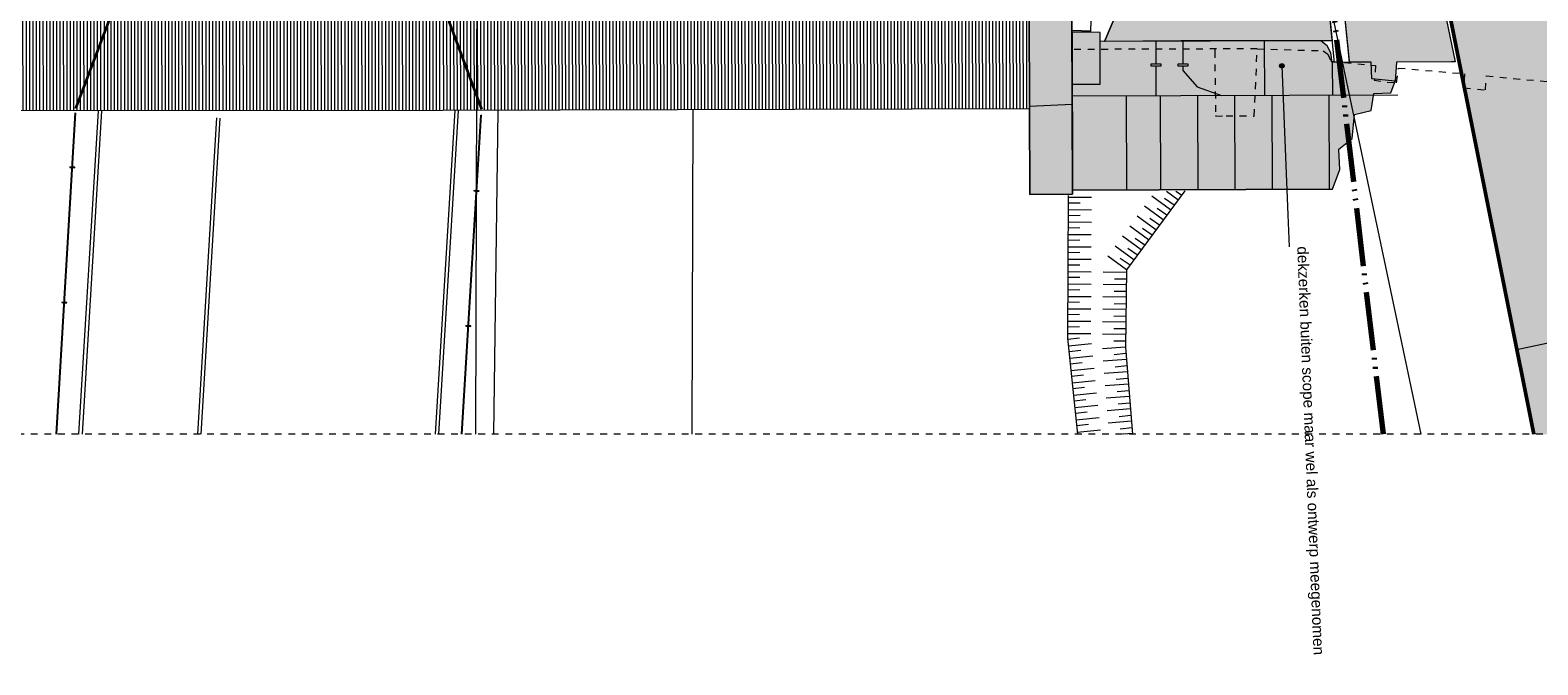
# Model space of a CAD drawing. Extents: x -294884 to 286267, y 0 to 1429765.
# Tile 142 of 178: x -3909 to 18328, y 1052224 to 1061592. Entities that reach past the tile are written whole.
import ezdxf

# ---------------------------------------------------------------- set-up
doc = ezdxf.new("R2010")
doc.units = 0
doc.header["$MEASUREMENT"] = 0
doc.linetypes.add('DASHED', pattern=[200, 100, -100])
doc.linetypes.add('DIVIDE', pattern=[1250, 862.5, -112.5, 25, -112.5, 25, -112.5])
for name, color, linetype in [('A-0019-AFDEKVLAK', 1, 'Continuous'), ('A-0070-SYMBOOL', 1, 'Continuous'), ('A-0210-WAND-BU', 8, 'Continuous')]:
    doc.layers.add(name, color=color, linetype=linetype)

# ---------------------------------------------------------------- blocks, each defined once
blk = doc.blocks.new('M-NIEUW_265')
at = {"linetype": 'Continuous', "lineweight": 5}
for color, points in [(254, [(138241.8, -66727.6), (137026.8, -60663), (135740.3, -54512.8), (133886.7, -45727.6), (145175, -45727.6), (145175, -66727.6)]), (111, [(132141.7, -54608), (133077.3, -54624.6), (133438.7, -54631), (133591.2, -54633.7), (133909.4, -54639.4), (134269.9, -54645.8), (134329.2, -54655.5), (134634, -54649.8), (135271.4, -60920.1), (133042.9, -60921.5), (131911.1, -60931.8), (132501.9, -59537.2), (133178.7, -57766.2), (132105.4, -54604)]), (111, [(134854.4, -54645.6), (135402.2, -54635.3), (135426.8, -54631), (135698.4, -54548.1), (137083.9, -61230.1), (137026.5, -61230.3), (136217.2, -61234), (136198.2, -61515.9), (135851.7, -61480.3), (135841.8, -61234.5), (135524.7, -61236.5)]), (8, [(131431.3, -60577.6), (131440.4, -63182.4), (130811.5, -63186.7), (130800.5, -60580.1)]), (8, [(131708.2, -60794.3), (131846, -60798), (131845.8, -60923.3), (131853.4, -60932), (135103.7, -60920.6), (135195.8, -60996.1), (135248.2, -61096.7), (135271.4, -61238.1), (135841.8, -61234.5), (135851.7, -61480.3), (136198.2, -61515.9), (136135.2, -61686.3), (135885.4, -61696.4), (135845.5, -61948.2), (135597.7, -62008.2), (135561.8, -62359.9), (135368, -62517.8), (135380, -62817.5), (135276.2, -63110.4), (131440.2, -63123.8), (131432.1, -60790.4), (131484.3, -60791.1)])]:
    blk.add_hatch(color=color, dxfattribs=at).paths.add_polyline_path(points, flags=0)
at = {"layer": 'A-0210-WAND-BU', "linetype": 'Continuous', "lineweight": 5}
h = blk.add_hatch(dxfattribs=at)
h.set_pattern_fill('_test', color=8, style=0, pattern_type=0)
h.set_pattern_definition([(270.0237, (120049.01, -60606.473), (50, 0.0207), [])])
h.paths.add_polyline_path([(122149, -60605.6), (122151.3, -61948.9), (115244.7, -61951.7), (115244.2, -60608.5)], flags=0)
h = blk.add_hatch(dxfattribs=at)
h.set_pattern_fill('_test', color=8, style=0, pattern_type=0)
h.set_pattern_definition([(270.16905, (128700.516, -60586.273), (49.9998, 0.14752), [])])
h.paths.add_polyline_path([(130800.5, -60580.1), (130804.5, -61923.3), (122151.2, -61948.9), (122149, -60605.6)], flags=0)
at = {"color": 7, "linetype": 'DASHED', "lineweight": 0}
blk.add_lwpolyline([(94775, -66727.6), (94775, -45727.6), (145175, -45727.6), (145175, -66727.6)], close=True, dxfattribs=at)
at = {"color": 1, "linetype": 'DIVIDE', "lineweight": 70}
blk.add_lwpolyline([(136023.7, -66727.6), (134220, -51366), (115209.6, -52233.2), (106591, -45727.6)], dxfattribs=at)
at = {"color": 11, "linetype": 'Continuous', "lineweight": 9}
blk.add_lwpolyline([(136582.8, -66727.6), (132151.9, -45727.6)], dxfattribs=at)
at = {"color": 92, "linetype": 'Continuous', "lineweight": 50}
blk.add_lwpolyline([(133886.7, -45727.6), (135740.3, -54512.8), (137026.8, -60663), (138241.8, -66727.6)], dxfattribs=at)
at = {"color": 254, "linetype": 'Continuous', "lineweight": 13}
blk.add_lwpolyline([(133886.7, -45727.6), (135740.3, -54512.8), (137026.8, -60663), (138241.8, -66727.6)], dxfattribs=at)
at = {"color": 251, "linetype": 'Continuous', "lineweight": 5}
blk.add_lwpolyline([(133886.7, -45727.6), (135740.3, -54512.8), (137026.8, -60663), (138241.8, -66727.6)], dxfattribs=at)
at = {"color": 8, "linetype": 'Continuous', "lineweight": 5}
for points in [[(122640.6, -66727.6), (122689.4, -49632.2)], [(131707.9, -60775.8), (131432, -60766.6)], [(116785.8, -66727.6), (117073, -61952.9)], [(116835.8, -66727.6), (117122.9, -61955.9)], [(122045.2, -66727.6), (122332.9, -61945.2)], [(122095.3, -66727.6), (122382.8, -61948.2)], [(122961, -61946.5), (122900.4, -66727.6)], [(125830.6, -66727.6), (125844.3, -61938)], [(118538.9, -66727.6), (118819.8, -62058)], [(118589, -66727.6), (118869.7, -62061)], [(137965.9, -65481.7), (138822.1, -65301.2)]]:
    blk.add_lwpolyline(points, dxfattribs=at)
at = {"color": 4, "linetype": 'Continuous', "lineweight": 35}
for points in [[(116809.7, -53550.5), (117273, -54864.2), (117232.3, -60611.3), (116735.9, -61918.7)], [(122735.6, -53587.9), (122260.1, -54897.2), (122246.9, -60644.5), (122721.2, -61929.5)]]:
    blk.add_lwpolyline(points, dxfattribs=at)
at = {"color": 1, "linetype": 'Continuous', "lineweight": 13}
for points in [[(135304, -61240.6), (134520.9, -53536.5)], [(135522.9, -61218.3), (134739.8, -53514.3)], [(132501.9, -59537.2), (131911.1, -60931.8)], [(131708.2, -60794.3), (131432.1, -60790.4)], [(131434.8, -61559.7), (131848, -61558.3), (131845.8, -60923.3)], [(133065.8, -60928), (133067.3, -61359.2), (133279.5, -61600.9), (133634.8, -61725.8)], [(134265.8, -60923.8), (134268.6, -61723.6)], [(132665.8, -60929.4), (132668.6, -61729.2)], [(135271.4, -61238), (135273.1, -61720.1)], [(131435.4, -61733.4), (136236.6, -61716.7)], [(132240.2, -63121), (132235.3, -61730.6)], [(132740.2, -63119.2), (132735.3, -61728.9)], [(133290.2, -63117.3), (133285.3, -61727)], [(133840.2, -63115.4), (133835.3, -61725.1)], [(134390.2, -63113.5), (134385.3, -61723.1)], [(135230.2, -63110.5), (135225.3, -61720.2)], [(116447, -66727.6), (116731.5, -61984.3)], [(116457.1, -66727.6), (116741.5, -61984.9)], [(122427.8, -66727.6), (122710.4, -62015.6)], [(122437.8, -66727.6), (122720.5, -62014.2)], [(130806, -61883.4), (131435.8, -61855.4)]]:
    blk.add_lwpolyline(points, dxfattribs=at)
at = {"color": 7, "linetype": 'Continuous', "lineweight": 18}
for points in [[(137026.5, -61230.3), (136217.2, -61234), (136198.2, -61515.9), (135851.7, -61480.3), (135841.8, -61234.5), (135271.4, -61238), (135248.2, -61096.7), (135195.8, -60996.1), (135103.7, -60920.6), (131853.4, -60932), (131845.8, -60923.3), (131846, -60798), (131708.2, -60794.3), (131870.8, -54677.8), (131538.7, -54676.2)], [(133556.1, -62028), (133549.9, -62034.2)], [(134119.8, -62031.4), (134120.2, -62031.2)], [(135276.2, -63110.4), (131440.2, -63123.8)]]:
    blk.add_lwpolyline(points, dxfattribs=at)
at = {"color": 111, "linetype": 'Continuous', "lineweight": 13}
for points in [[(132141.7, -54608), (133077.3, -54624.6), (133438.7, -54631), (133591.2, -54633.7), (133909.4, -54639.4), (134269.9, -54645.8), (134329.2, -54655.5), (134634, -54649.8), (135271.4, -60920.1), (133042.9, -60921.5), (131911.1, -60931.8), (132501.9, -59537.2), (133178.7, -57766.2), (132105.4, -54604)], [(134854.4, -54645.6), (135402.2, -54635.3), (135426.8, -54631), (135698.4, -54548.1), (137083.9, -61230.1), (137026.5, -61230.3), (136217.2, -61234), (136198.2, -61515.9), (135851.7, -61480.3), (135841.8, -61234.5), (135524.7, -61236.5)]]:
    blk.add_lwpolyline(points, close=True, dxfattribs=at)
at = {"color": 8, "linetype": 'Continuous', "lineweight": 13}
for points in [[(130800.5, -60580.1), (130811.5, -63186.7), (131440.4, -63182.4), (131431.3, -60577.6)], [(131708.2, -60794.3), (131484.3, -60791.1), (131432.1, -60790.4), (131440.2, -63123.8), (135276.2, -63110.4), (135380, -62817.5), (135368, -62517.8), (135561.8, -62359.9), (135597.7, -62008.2), (135845.5, -61948.2), (135885.4, -61696.4), (136135.2, -61686.3), (136198.2, -61515.9), (135851.7, -61480.3), (135841.8, -61234.5), (135271.4, -61238.1), (135248.2, -61096.7), (135195.8, -60996.1), (135103.7, -60920.6), (131853.4, -60932), (131845.8, -60923.3), (131846, -60798), (131708.2, -60794.3), (131708.2, -60794.3)]]:
    blk.add_lwpolyline(points, close=True, dxfattribs=at)
at = {"color": 1, "linetype": 'Continuous', "lineweight": 13}
blk.add_lwpolyline([(130800.5, -60580.1), (131431.3, -60577.6), (131440.4, -63182.4), (130811.5, -63186.7)], close=True, dxfattribs=at)
at = {"color": 1, "linetype": 'DASHED', "lineweight": 13}
for points in [[(134163.4, -61038.3), (131433, -61047.9)], [(133536.3, -61040.5), (133536.7, -61070.1), (133550, -62034.2), (133704.3, -62025.9), (134120.2, -62031.2), (134163.4, -61038.3), (135135.4, -61067.6), (135203.1, -61115.6), (135249.9, -61220.6), (135910.1, -61284.5), (135890.2, -61501.8), (136080.8, -61531.3), (136219.9, -61538.3), (136245.6, -61321.6), (137222.8, -61405.9), (137211.7, -61611.8), (137530.7, -61643.4), (137541.9, -61437.6), (138754.3, -61551.8)]]:
    blk.add_lwpolyline(points, dxfattribs=at)
at = {"color": 7, "linetype": 'Continuous', "lineweight": 18}
for points in [[(116726, -62785.8), (116651.2, -62781.3), (116650.8, -62788.3), (116683.2, -62790.2), (116693.2, -62790.9), (116725.6, -62792.8)], [(122686, -63132.3), (122611.1, -63127.8), (122610.7, -63134.8), (122643.1, -63136.7), (122653.1, -63137.3), (122685.6, -63139.3)], [(116606.3, -64782.2), (116531.4, -64777.7), (116531, -64784.7), (116563.5, -64786.7), (116573.4, -64787.3), (116605.9, -64789.2)], [(122566.2, -65128.7), (122491.4, -65124.2), (122491, -65131.2), (122523.4, -65133.2), (122533.4, -65133.8), (122565.8, -65135.7)]]:
    blk.add_lwpolyline(points, close=True, dxfattribs=at)
at = {"color": 9, "linetype": 'Continuous', "lineweight": 13}
for points in [[(133093.7, -63132.1), (132235.1, -64299.9), (132220.4, -65440.3), (132323.3, -66727.6)], [(132993.7, -63268.1), (132823.4, -63142.9)], [(132962.8, -63137.3), (133046.8, -63195.9)], [(131376.4, -63202.8), (131367.5, -65309.8), (131513.2, -66727.6)], [(131551, -63314.5), (131375.9, -63318.1)], [(131376.2, -63228.4), (131718.5, -63230)], [(132776.9, -63562.9), (132501.2, -63360.1)], [(132885.3, -63415.5), (132609.6, -63212.7)], [(132794.8, -63243), (132938.4, -63343.3)], [(131374.7, -63594.3), (131717, -63595.9)], [(131550.2, -63497.5), (131375.1, -63501)], [(131375.5, -63411.4), (131717.8, -63412.9)], [(132668.6, -63710.3), (132392.8, -63507.5)], [(132578.1, -63537.9), (132721.7, -63638.1)], [(132686.4, -63390.4), (132830, -63490.7)], [(131373.9, -63777.3), (131716.2, -63778.8)], [(131549.4, -63680.5), (131374.3, -63684)], [(132451.8, -64005.1), (132176.1, -63802.3)], [(132560.2, -63857.8), (132284.5, -63654.9)], [(132469.7, -63685.3), (132613.3, -63785.5)], [(131373.2, -63960.2), (131715.4, -63961.8)], [(131548.6, -63863.4), (131373.5, -63866.9)], [(132343.4, -64152.5), (132067.7, -63949.7)], [(132252.9, -63980.1), (132396.5, -64080.3)], [(132361.3, -63832.7), (132504.9, -63932.9)], [(131547.1, -64229.3), (131372, -64232.8)], [(131372.4, -64143.2), (131714.7, -64144.7)], [(131547.9, -64046.3), (131372.8, -64049.9)], [(132235.1, -64299.9), (131959.3, -64097.1)], [(132144.6, -64127.5), (132288.2, -64227.7)], [(131546.3, -64412.2), (131371.2, -64415.8)], [(131371.6, -64326.2), (131713.9, -64327.7)], [(132234.6, -64339), (131892.3, -64334.5)], [(132058.2, -64434.3), (132233.4, -64432.3)], [(131370.1, -64692.1), (131712.3, -64693.6)], [(131545.6, -64595.2), (131370.5, -64598.7)], [(131370.8, -64509.1), (131713.1, -64510.6)], [(132229.9, -64704.9), (131887.6, -64700.4)], [(132232.2, -64521.9), (131890, -64517.4)], [(132055.9, -64617.2), (132231, -64615.2)], [(131369.3, -64875), (131711.6, -64876.5)], [(131544.8, -64778.2), (131369.7, -64781.7)], [(132227.5, -64887.8), (131885.3, -64883.3)], [(132053.6, -64800.2), (132228.7, -64798.2)], [(131543.2, -65144.1), (131368.1, -65147.6)], [(131368.5, -65057.9), (131710.8, -65059.5)], [(131544, -64961.1), (131368.9, -64964.7)], [(132225.2, -65070.7), (131882.9, -65066.3)], [(132051.2, -64983.1), (132226.3, -64981.1)], [(131367.8, -65240.9), (131710, -65242.4)], [(131543.3, -65308.2), (131369.6, -65330.4)], [(132222.8, -65253.7), (131880.6, -65249.2)], [(132046.5, -65349), (132221.6, -65347)], [(132048.9, -65166.1), (132224, -65164)], [(131379.1, -65423.2), (131719.6, -65388.3)], [(131562, -65490.2), (131388.3, -65512.4)], [(131397.8, -65605.2), (131738.3, -65570.3)], [(132220.4, -65440.3), (131879.2, -65467.6)], [(132053.6, -65550), (132227.8, -65532)], [(131580.7, -65672.2), (131407, -65694.4)], [(131416.5, -65787.2), (131757, -65752.3)], [(132235, -65622.6), (131893.8, -65649.8)], [(132249.6, -65805), (131908.4, -65832.2)], [(132068.2, -65732.6), (132242.3, -65714.5)], [(131599.4, -65854.2), (131425.7, -65876.4)], [(131435.2, -65969.2), (131775.8, -65934.3)], [(131618.1, -66036.2), (131444.4, -66058.4)], [(132264.2, -65987.2), (131923, -66014.5)], [(132082.8, -65915.3), (132257, -65897.1)], [(131454, -66151.2), (131794.5, -66116.3)], [(131636.8, -66218.2), (131463.2, -66240.4)], [(132278.8, -66169.6), (131937.5, -66196.8)], [(132097.4, -66097.8), (132271.6, -66079.8)], [(132112, -66280.5), (132286.2, -66262.4)], [(131472.7, -66333.2), (131813.2, -66298.3)], [(131655.6, -66400.2), (131481.8, -66422.4)], [(131491.4, -66515.2), (131831.9, -66480.3)], [(132293.3, -66352), (131952.1, -66379.2)], [(132126.6, -66463.2), (132300.8, -66445)], [(131674.3, -66582.2), (131500.6, -66604.3)], [(131510.1, -66697.2), (131850.6, -66662.3)], [(132307.9, -66534.4), (131966.7, -66561.5)], [(132141.2, -66645.6), (132315.3, -66627.4)], [(132322.5, -66716.7), (132185.3, -66727.6)]]:
    blk.add_lwpolyline(points, dxfattribs=at)
at = {"layer": 'A-0070-SYMBOOL', "color": 7, "linetype": 'Continuous', "lineweight": 18}
for points in [[(134528.2, -61323.4), (134503, -61314.2), (134491.8, -61289.9), (134501, -61264.7), (134525.3, -61253.5), (134550.5, -61262.8), (134561.7, -61287.1), (134552.4, -61312.2)], [(134527.8, -61313.5), (134509.8, -61306.8), (134501.8, -61289.5), (134508.4, -61271.5), (134525.8, -61263.5), (134543.7, -61270.1), (134551.7, -61287.5), (134545.1, -61305.4)], [(134527.3, -61303.5), (134516.6, -61299.5), (134511.8, -61289.1), (134515.7, -61278.3), (134526.1, -61273.5), (134536.9, -61277.4), (134541.8, -61287.9), (134537.8, -61298.7)], [(134526.9, -61293.5), (134523.3, -61292.1), (134521.8, -61288.7), (134523.1, -61285.1), (134526.5, -61283.5), (134530.1, -61284.8), (134531.7, -61288.3), (134530.4, -61291.9)]]:
    blk.add_lwpolyline(points, close=True, dxfattribs=at)
at = {"layer": 'A-0070-SYMBOOL', "color": 1, "linetype": 'Continuous', "lineweight": 13}
blk.add_lwpolyline([(134526.8, -61288.5), (134615, -63486.7), (134634.1, -63961.1)], dxfattribs=at)
at = {"layer": 'A-0210-WAND-BU', "color": 7, "linetype": 'Continuous', "lineweight": 18}
for points in [[(122151.3, -61948.9), (115244.7, -61951.7)], [(130804.5, -61923.3), (122151.2, -61948.9)]]:
    blk.add_lwpolyline(points, dxfattribs=at)
at = {"layer": 'A-0070-SYMBOOL', "color": 7, "linetype": 'Continuous', "insert": (134704, -63958.3), "char_height": 162, "attachment_point": 7, "rotation": 272.3, "line_spacing_factor": 0.933333}
blk.add_mtext('{\\fArial|b0|i0|c12|p0;dekzerken buiten scope maar wel als ontwerp meegenomen}', dxfattribs=at)
at = {"linetype": 'Continuous'}
for points in [[(132595.8, -61266.7), (132745.9, -61266.2), (132746, -61291.2), (132595.9, -61291.7)], [(132994.7, -61265), (133144.8, -61264.5), (133144.9, -61289.5), (132994.8, -61290)]]:
    blk.add_wipeout(points, dxfattribs=at).dxf.layer = 'A-0019-AFDEKVLAK'
at = {"color": 1, "linetype": 'Continuous', "lineweight": 13}
for points in [[(132595.9, -61291.7), (132746, -61291.2), (132745.9, -61266.2), (132595.8, -61266.7)], [(132994.8, -61290), (133144.9, -61289.5), (133144.8, -61264.5), (132994.7, -61265)]]:
    blk.add_lwpolyline(points, close=True, dxfattribs=at)

msp = doc.modelspace()

# ---------------------------------------------------------------- block references
msp.add_blockref('M-NIEUW_265', (-119975, 1122355))

doc.saveas('drawing.dxf')
